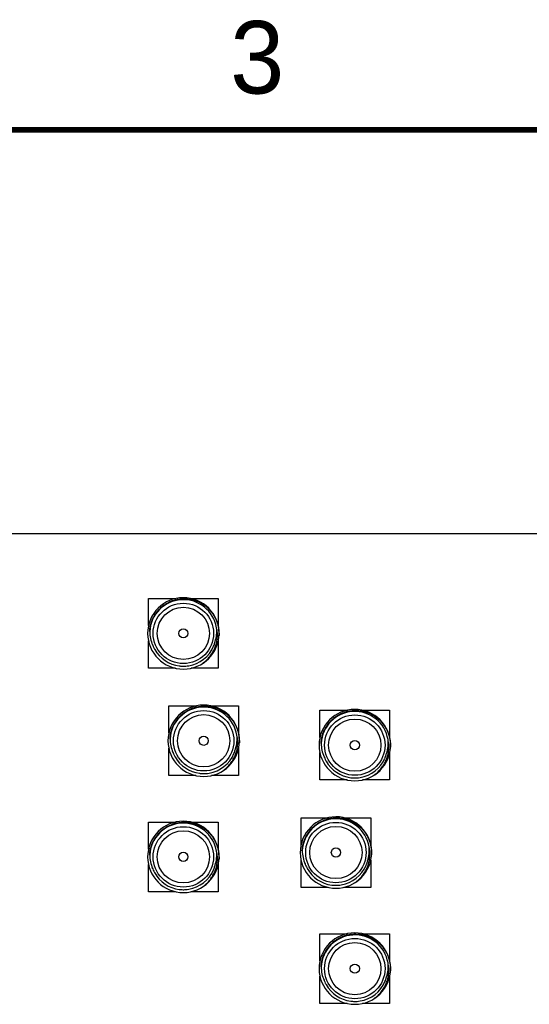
# Model space of a CAD drawing. Header units: inches. Extents: x 0 to 22, y 0 to 17.
# Tile 129 of 217: x 7.5 to 9.2, y 13.5 to 16.9. Entities that reach past the tile are written whole.
import ezdxf

# ---------------------------------------------------------------- set-up
doc = ezdxf.new("R2010")
doc.units = ezdxf.units.IN
doc.header["$LTSCALE"] = 1.21
doc.header["$MEASUREMENT"] = 0
doc.layers.get('0').update_dxf_attribs({"linetype": 'CONTINUOUS'})
doc.layers.add('02___PRT_ALL_AXES', color=7, linetype='CONTINUOUS')
doc.styles.add('TEXTSTYLE_2', font='txt')

msp = doc.modelspace()

# ---------------------------------------------------------------- linework, layer by layer
at = {"color": 7, "linetype": 'CONTINUOUS'}
for p, q in [((7.9063, 14.7919), (7.9063, 14.8851)), ((7.9063, 14.8851), (8.0008, 14.8851)), ((8.0525, 14.8851), (8.1463, 14.8851)), ((8.1463, 14.8851), (8.1463, 14.7906)), ((7.9063, 14.6451), (7.9063, 14.7393)), ((7.9204, 14.7256), (7.9204, 14.7258)), ((7.9205, 14.7252), (7.9206, 14.7251)), ((8.1463, 14.7386), (8.1463, 14.6451)), ((7.9996, 14.6451), (7.9063, 14.6451)), ((8.1463, 14.6451), (8.0533, 14.6451)), ((7.9763, 14.4219), (7.9763, 14.5151)), ((7.9763, 14.5151), (8.0708, 14.5151)), ((8.1225, 14.5151), (8.2163, 14.5151)), ((8.2163, 14.5151), (8.2163, 14.4206)), ((8.4963, 14.4069), (8.4963, 14.5001)), ((8.4963, 14.5001), (8.5908, 14.5001)), ((8.6425, 14.5001), (8.7363, 14.5001)), ((8.7363, 14.5001), (8.7363, 14.4056)), ((7.9763, 14.2751), (7.9763, 14.3693)), ((7.9904, 14.3556), (7.9904, 14.3558)), ((7.9905, 14.3552), (7.9906, 14.3551)), ((8.2163, 14.3686), (8.2163, 14.2751)), ((8.4963, 14.2601), (8.4963, 14.3543)), ((8.7363, 14.3536), (8.7363, 14.2601)), ((8.5104, 14.3406), (8.5104, 14.3408)), ((8.5105, 14.3402), (8.5106, 14.3401)), ((8.0696, 14.2751), (7.9763, 14.2751)), ((8.2163, 14.2751), (8.1233, 14.2751)), ((8.5896, 14.2601), (8.4963, 14.2601)), ((8.7363, 14.2601), (8.6433, 14.2601)), ((7.9063, 14.0219), (7.9063, 14.1151)), ((7.9063, 14.1151), (8.0008, 14.1151)), ((8.0525, 14.1151), (8.1463, 14.1151)), ((8.1463, 14.1151), (8.1463, 14.0206)), ((8.4313, 14.0369), (8.4313, 14.1301)), ((8.4313, 14.1301), (8.5258, 14.1301)), ((8.5775, 14.1301), (8.6713, 14.1301)), ((8.6713, 14.1301), (8.6713, 14.0356)), ((8.4313, 13.8901), (8.4313, 13.9843)), ((8.6713, 13.9836), (8.6713, 13.8901)), ((7.9063, 13.8751), (7.9063, 13.9693)), ((7.9204, 13.9556), (7.9204, 13.9558)), ((7.9205, 13.9552), (7.9206, 13.9551)), ((8.1463, 13.9686), (8.1463, 13.8751)), ((8.4454, 13.9706), (8.4454, 13.9708)), ((8.4455, 13.9702), (8.4456, 13.9701)), ((7.9996, 13.8751), (7.9063, 13.8751)), ((8.1463, 13.8751), (8.0533, 13.8751)), ((8.5246, 13.8901), (8.4313, 13.8901)), ((8.6713, 13.8901), (8.5783, 13.8901)), ((8.4963, 13.6369), (8.4963, 13.7301)), ((8.4963, 13.7301), (8.5908, 13.7301)), ((8.6425, 13.7301), (8.7363, 13.7301)), ((8.7363, 13.7301), (8.7363, 13.6356)), ((8.4963, 13.4901), (8.4963, 13.5843)), ((8.5104, 13.5706), (8.5104, 13.5708)), ((8.5105, 13.5702), (8.5106, 13.5701)), ((8.7363, 13.5836), (8.7363, 13.4901)), ((8.5896, 13.4901), (8.4963, 13.4901)), ((8.7363, 13.4901), (8.6433, 13.4901))]:
    msp.add_line(p, q, dxfattribs=at)
at = {"color": 7, "linetype": 'CONTINUOUS', "const_width": 0.02}
msp.add_lwpolyline([(21.5, 16.5), (0.5, 16.5)], dxfattribs=at)
at = {"color": 7, "linetype": 'CONTINUOUS'}
for centre, radius, start, end in [((8.0263, 14.7651), 0.123, 354.3786, 354.3679), ((8.0263, 14.7651), 0.116, 9.6674, 177.0667), ((8.0248, 14.7721), 0.1143, 180.5015, 204.2339), ((8.027, 14.7722), 0.1143, 341.8427, 6.2355), ((8.0263, 14.7629), 0.1228, 355.3913, 357.5066), ((8.0262, 14.7651), 0.1128, 199.7696, 200.3683), ((8.026, 14.765), 0.1127, 200.4817, 200.6721), ((8.026, 14.765), 0.1127, 200.6721, 201.0491), ((8.023, 14.7714), 0.1125, 204.3428, 204.9488), ((8.0259, 14.765), 0.1126, 201.0491, 201.367), ((8.0263, 14.7652), 0.113, 201.3681, 206.1234), ((8.0262, 14.7652), 0.1131, 336.8849, 340.9799), ((8.0261, 14.7652), 0.1132, 340.9784, 341.6252), ((8.0261, 14.7652), 0.1132, 341.6252, 342.3782), ((8.0264, 14.7651), 0.1129, 342.2784, 345.3648), ((8.0265, 14.7651), 0.1128, 342.3763, 345.3662), ((8.0263, 14.7651), 0.113, 206.1215, 208.4148), ((8.0262, 14.7651), 0.1129, 208.4154, 208.788), ((8.0262, 14.7651), 0.1129, 208.788, 209.2651), ((8.0263, 14.7651), 0.113, 209.2652, 262.8202), ((8.0263, 14.7651), 0.113, 279.4164, 336.8808), ((8.0263, 14.765), 0.1129, 262.8196, 264.7192), ((8.0263, 14.7652), 0.113, 264.7208, 267.6936), ((8.0263, 14.7653), 0.1132, 267.6926, 272.5198), ((8.0263, 14.7651), 0.113, 269.3727, 272.5649), ((8.0263, 14.7649), 0.1127, 272.5222, 273.1581), ((8.0263, 14.7648), 0.1127, 272.5656, 273.1674), ((8.0263, 14.7648), 0.1126, 273.1582, 273.367), ((8.0263, 14.7647), 0.1125, 273.1674, 273.367), ((8.0263, 14.7647), 0.1126, 273.367, 273.5608), ((8.0263, 14.7648), 0.1127, 273.5608, 274.0521), ((8.0263, 14.7652), 0.1131, 274.0536, 279.4162), ((8.0963, 14.3951), 0.123, 354.3786, 354.3679), ((8.0963, 14.3951), 0.116, 9.6674, 177.0667), ((8.6163, 14.3801), 0.123, 354.3786, 354.3679), ((8.6163, 14.3801), 0.116, 9.6674, 177.0667), ((8.0948, 14.4021), 0.1143, 180.5015, 204.2339), ((8.097, 14.4022), 0.1143, 341.8427, 6.2355), ((8.0963, 14.3929), 0.1228, 355.3913, 357.5066), ((8.6148, 14.3871), 0.1143, 180.5015, 204.2339), ((8.617, 14.3872), 0.1143, 341.8427, 6.2355), ((8.0962, 14.3951), 0.1128, 199.7696, 200.3683), ((8.096, 14.395), 0.1127, 200.4817, 200.6721), ((8.096, 14.395), 0.1127, 200.6721, 201.0491), ((8.093, 14.4014), 0.1125, 204.3428, 204.9488), ((8.0959, 14.395), 0.1126, 201.0491, 201.367), ((8.0963, 14.3952), 0.113, 201.3681, 206.1234), ((8.0963, 14.3951), 0.113, 279.4164, 336.8808), ((8.0962, 14.3952), 0.1131, 336.8849, 340.9799), ((8.0961, 14.3952), 0.1132, 340.9784, 341.6252), ((8.0961, 14.3952), 0.1132, 341.6252, 342.3782), ((8.0964, 14.3951), 0.1129, 342.2784, 345.3648), ((8.0965, 14.3951), 0.1128, 342.3763, 345.3662), ((8.6164, 14.3801), 0.1129, 342.2784, 345.3648), ((8.6165, 14.3801), 0.1128, 342.3763, 345.3662), ((8.6163, 14.3779), 0.1228, 355.3913, 357.5066), ((8.0963, 14.3951), 0.113, 206.1215, 208.4148), ((8.0962, 14.3951), 0.1129, 208.4154, 208.788), ((8.0962, 14.3951), 0.1129, 208.788, 209.2651), ((8.0963, 14.3951), 0.113, 209.2652, 262.8202), ((8.6162, 14.3801), 0.1128, 199.7696, 200.3683), ((8.616, 14.38), 0.1127, 200.4817, 200.6721), ((8.616, 14.38), 0.1127, 200.6721, 201.0491), ((8.613, 14.3864), 0.1125, 204.3428, 204.9488), ((8.6159, 14.38), 0.1126, 201.0491, 201.367), ((8.6163, 14.3802), 0.113, 201.3681, 206.1234), ((8.6163, 14.3801), 0.113, 206.1215, 208.4148), ((8.6162, 14.3801), 0.1129, 208.4154, 208.788), ((8.6162, 14.3801), 0.1129, 208.788, 209.2651), ((8.6163, 14.3801), 0.113, 209.2652, 262.8202), ((8.6163, 14.3801), 0.113, 279.4164, 336.8808), ((8.6162, 14.3802), 0.1131, 336.8849, 340.9799), ((8.6161, 14.3802), 0.1132, 340.9784, 341.6252), ((8.6161, 14.3802), 0.1132, 341.6252, 342.3782), ((8.0963, 14.395), 0.1129, 262.8196, 264.7192), ((8.0963, 14.3952), 0.113, 264.7208, 267.6936), ((8.0963, 14.3953), 0.1132, 267.6926, 272.5198), ((8.0963, 14.3951), 0.113, 269.3727, 272.5649), ((8.0963, 14.3949), 0.1127, 272.5222, 273.1581), ((8.0963, 14.3948), 0.1127, 272.5656, 273.1674), ((8.0963, 14.3948), 0.1126, 273.1582, 273.367), ((8.0963, 14.3947), 0.1125, 273.1674, 273.367), ((8.0963, 14.3947), 0.1126, 273.367, 273.5608), ((8.0963, 14.3948), 0.1127, 273.5608, 274.0521), ((8.0963, 14.3952), 0.1131, 274.0536, 279.4162), ((8.6163, 14.38), 0.1129, 262.8196, 264.7192), ((8.6163, 14.3802), 0.113, 264.7208, 267.6936), ((8.6163, 14.3803), 0.1132, 267.6926, 272.5198), ((8.6163, 14.3801), 0.113, 269.3727, 272.5649), ((8.6163, 14.3799), 0.1127, 272.5222, 273.1581), ((8.6163, 14.3798), 0.1127, 272.5656, 273.1674), ((8.6163, 14.3798), 0.1126, 273.1582, 273.367), ((8.6163, 14.3797), 0.1125, 273.1674, 273.367), ((8.6163, 14.3797), 0.1126, 273.367, 273.5608), ((8.6163, 14.3798), 0.1127, 273.5608, 274.0521), ((8.6163, 14.3802), 0.1131, 274.0536, 279.4162), ((8.0263, 13.9951), 0.123, 354.3786, 354.3679), ((8.5513, 14.0101), 0.123, 354.3786, 354.3679), ((8.5513, 14.0101), 0.116, 9.6674, 177.0667), ((8.0263, 13.9951), 0.116, 9.6674, 177.0667), ((8.027, 14.0022), 0.1143, 341.8427, 6.2355), ((8.5498, 14.0171), 0.1143, 180.5015, 204.2339), ((8.552, 14.0172), 0.1143, 341.8427, 6.2355), ((8.0248, 14.0021), 0.1143, 180.5015, 204.2339), ((8.0263, 13.9929), 0.1228, 355.3913, 357.5066), ((8.5514, 14.0101), 0.1129, 342.2784, 345.3648), ((8.5515, 14.0101), 0.1128, 342.3763, 345.3662), ((8.5513, 14.0079), 0.1228, 355.3913, 357.5066), ((8.0262, 13.9951), 0.1128, 199.7696, 200.3683), ((8.026, 13.995), 0.1127, 200.4817, 200.6721), ((8.026, 13.995), 0.1127, 200.6721, 201.0491), ((8.023, 14.0014), 0.1125, 204.3428, 204.9488), ((8.0259, 13.995), 0.1126, 201.0491, 201.367), ((8.0263, 13.9952), 0.113, 201.3681, 206.1234), ((8.0263, 13.9951), 0.113, 206.1215, 208.4148), ((8.0263, 13.9951), 0.113, 279.4164, 336.8808), ((8.0262, 13.9952), 0.1131, 336.8849, 340.9799), ((8.0261, 13.9952), 0.1132, 340.9784, 341.6252), ((8.0261, 13.9952), 0.1132, 341.6252, 342.3782), ((8.0264, 13.9951), 0.1129, 342.2784, 345.3648), ((8.0265, 13.9951), 0.1128, 342.3763, 345.3662), ((8.5512, 14.0101), 0.1128, 199.7696, 200.3683), ((8.551, 14.01), 0.1127, 200.4817, 200.6721), ((8.551, 14.01), 0.1127, 200.6721, 201.0491), ((8.548, 14.0164), 0.1125, 204.3428, 204.9488), ((8.5509, 14.01), 0.1126, 201.0491, 201.367), ((8.5513, 14.0102), 0.113, 201.3681, 206.1234), ((8.5513, 14.0101), 0.113, 206.1215, 208.4148), ((8.5512, 14.0101), 0.1129, 208.4154, 208.788), ((8.5512, 14.0101), 0.1129, 208.788, 209.2651), ((8.5513, 14.0101), 0.113, 209.2652, 262.8202), ((8.5513, 14.0101), 0.113, 279.4164, 336.8808), ((8.5512, 14.0102), 0.1131, 336.8849, 340.9799), ((8.5511, 14.0102), 0.1132, 340.9784, 341.6252), ((8.5511, 14.0102), 0.1132, 341.6252, 342.3782), ((8.0262, 13.9951), 0.1129, 208.4154, 208.788), ((8.0262, 13.9951), 0.1129, 208.788, 209.2651), ((8.0263, 13.9951), 0.113, 209.2652, 262.8202), ((8.0263, 13.995), 0.1129, 262.8196, 264.7192), ((8.0263, 13.9952), 0.113, 264.7208, 267.6936), ((8.0263, 13.9953), 0.1132, 267.6926, 272.5198), ((8.0263, 13.9951), 0.113, 269.3727, 272.5649), ((8.0263, 13.9949), 0.1127, 272.5222, 273.1581), ((8.0263, 13.9948), 0.1127, 272.5656, 273.1674), ((8.0263, 13.9948), 0.1126, 273.1582, 273.367), ((8.0263, 13.9947), 0.1125, 273.1674, 273.367), ((8.0263, 13.9947), 0.1126, 273.367, 273.5608), ((8.0263, 13.9948), 0.1127, 273.5608, 274.0521), ((8.0263, 13.9952), 0.1131, 274.0536, 279.4162), ((8.5513, 14.01), 0.1129, 262.8196, 264.7192), ((8.5513, 14.0102), 0.113, 264.7208, 267.6936), ((8.5513, 14.0103), 0.1132, 267.6926, 272.5198), ((8.5513, 14.0101), 0.113, 269.3727, 272.5649), ((8.5513, 14.0099), 0.1127, 272.5222, 273.1581), ((8.5513, 14.0098), 0.1127, 272.5656, 273.1674), ((8.5513, 14.0098), 0.1126, 273.1582, 273.367), ((8.5513, 14.0097), 0.1125, 273.1674, 273.367), ((8.5513, 14.0097), 0.1126, 273.367, 273.5608), ((8.5513, 14.0098), 0.1127, 273.5608, 274.0521), ((8.5513, 14.0102), 0.1131, 274.0536, 279.4162), ((8.6163, 13.6101), 0.123, 354.3786, 354.3679), ((8.6163, 13.6101), 0.116, 9.6674, 177.0667), ((8.6148, 13.6171), 0.1143, 180.5015, 204.2339), ((8.617, 13.6172), 0.1143, 341.8427, 6.2355), ((8.6162, 13.6101), 0.1128, 199.7696, 200.3683), ((8.616, 13.61), 0.1127, 200.4817, 200.6721), ((8.616, 13.61), 0.1127, 200.6721, 201.0491), ((8.613, 13.6164), 0.1125, 204.3428, 204.9488), ((8.6159, 13.61), 0.1126, 201.0491, 201.367), ((8.6162, 13.6102), 0.1131, 336.8849, 340.9799), ((8.6161, 13.6102), 0.1132, 340.9784, 341.6252), ((8.6161, 13.6102), 0.1132, 341.6252, 342.3782), ((8.6164, 13.6101), 0.1129, 342.2784, 345.3648), ((8.6165, 13.6101), 0.1128, 342.3763, 345.3662), ((8.6163, 13.6079), 0.1228, 355.3913, 357.5066), ((8.6163, 13.6102), 0.113, 201.3681, 206.1234), ((8.6163, 13.6101), 0.113, 206.1215, 208.4148), ((8.6162, 13.6101), 0.1129, 208.4154, 208.788), ((8.6162, 13.6101), 0.1129, 208.788, 209.2651), ((8.6163, 13.6101), 0.113, 209.2652, 262.8202), ((8.6163, 13.6101), 0.113, 279.4164, 336.8808), ((8.6163, 13.61), 0.1129, 262.8196, 264.7192), ((8.6163, 13.6102), 0.113, 264.7208, 267.6936), ((8.6163, 13.6103), 0.1132, 267.6926, 272.5198), ((8.6163, 13.6101), 0.113, 269.3727, 272.5649), ((8.6163, 13.6099), 0.1127, 272.5222, 273.1581), ((8.6163, 13.6098), 0.1127, 272.5656, 273.1674), ((8.6163, 13.6098), 0.1126, 273.1582, 273.367), ((8.6163, 13.6097), 0.1125, 273.1674, 273.367), ((8.6163, 13.6097), 0.1126, 273.367, 273.5608), ((8.6163, 13.6098), 0.1127, 273.5608, 274.0521), ((8.6163, 13.6102), 0.1131, 274.0536, 279.4162)]:
    msp.add_arc(centre, radius, start, end, dxfattribs=at)
for points, knots in [([(7.9105, 14.7711), (7.9106, 14.775), (7.9111, 14.7809), (7.9123, 14.7886), (7.9139, 14.7963), (7.9167, 14.8057), (7.9204, 14.8148), (7.9239, 14.8218), (7.9277, 14.8287), (7.9321, 14.8352), (7.9369, 14.8414), (7.9421, 14.8473), (7.949, 14.8543), (7.9566, 14.8605), (7.9631, 14.865), (7.9697, 14.8691), (7.9784, 14.8737), (7.9894, 14.8781), (8.0007, 14.8814), (8.0103, 14.8832), (8.0181, 14.8841), (8.0259, 14.8846), (8.0358, 14.8845), (8.0455, 14.8834), (8.0532, 14.882), (8.0609, 14.8802), (8.0702, 14.8772), (8.0811, 14.8726), (8.0914, 14.8669), (8.0995, 14.8613), (8.1056, 14.8565), (8.11, 14.8526), (8.1143, 14.8485), (8.1196, 14.8427), (8.1258, 14.8351), (8.1312, 14.8269), (8.135, 14.82), (8.1377, 14.8148), (8.14, 14.8094), (8.1428, 14.8021), (8.1456, 14.7927), (8.1476, 14.783), (8.1485, 14.7752), (8.1491, 14.7674), (8.1492, 14.7615), (8.149, 14.7576)], [0, 0, 0, 0, 0.031239, 0.046873, 0.062504, 0.093748, 0.124993, 0.140622, 0.15625, 0.187496, 0.203124, 0.218752, 0.249998, 0.281245, 0.296873, 0.3125, 0.343747, 0.374993, 0.40624, 0.437486, 0.453114, 0.468742, 0.499988, 0.531235, 0.546863, 0.562491, 0.593738, 0.624984, 0.656231, 0.687478, 0.703106, 0.718734, 0.734362, 0.74999, 0.781236, 0.812483, 0.828111, 0.843739, 0.859367, 0.874996, 0.906242, 0.937487, 0.953116, 0.968748, 1, 1, 1, 1]), ([(8.0885, 14.659), (8.0935, 14.6623), (8.1032, 14.6696), (8.1158, 14.6826), (8.1264, 14.6974), (8.1346, 14.7135), (8.1404, 14.7307), (8.1434, 14.7486), (8.1437, 14.7668), (8.142, 14.7787), (8.1407, 14.7846)], [0, 0, 0, 0, 0.125011, 0.250021, 0.375026, 0.500028, 0.625026, 0.750021, 0.875012, 1, 1, 1, 1]), ([(7.9805, 14.4011), (7.9806, 14.405), (7.9811, 14.4109), (7.9823, 14.4186), (7.9839, 14.4263), (7.9867, 14.4357), (7.9904, 14.4448), (7.9939, 14.4518), (7.9977, 14.4587), (8.0021, 14.4652), (8.0069, 14.4714), (8.0121, 14.4773), (8.019, 14.4843), (8.0266, 14.4905), (8.0331, 14.495), (8.0397, 14.4991), (8.0484, 14.5037), (8.0594, 14.5081), (8.0707, 14.5114), (8.0803, 14.5132), (8.0881, 14.5141), (8.0959, 14.5146), (8.1058, 14.5145), (8.1155, 14.5134), (8.1232, 14.512), (8.1309, 14.5102), (8.1402, 14.5072), (8.1511, 14.5026), (8.1614, 14.4969), (8.1695, 14.4913), (8.1756, 14.4865), (8.18, 14.4826), (8.1843, 14.4785), (8.1896, 14.4727), (8.1958, 14.4651), (8.2012, 14.4569), (8.205, 14.45), (8.2077, 14.4448), (8.21, 14.4394), (8.2128, 14.4321), (8.2156, 14.4227), (8.2176, 14.413), (8.2185, 14.4052), (8.2191, 14.3974), (8.2192, 14.3915), (8.219, 14.3876)], [0, 0, 0, 0, 0.031239, 0.046873, 0.062504, 0.093748, 0.124993, 0.140622, 0.15625, 0.187496, 0.203124, 0.218752, 0.249998, 0.281245, 0.296873, 0.3125, 0.343747, 0.374993, 0.40624, 0.437486, 0.453114, 0.468742, 0.499988, 0.531235, 0.546863, 0.562491, 0.593738, 0.624984, 0.656231, 0.687478, 0.703106, 0.718734, 0.734362, 0.74999, 0.781236, 0.812483, 0.828111, 0.843739, 0.859367, 0.874996, 0.906242, 0.937487, 0.953116, 0.968748, 1, 1, 1, 1]), ([(8.5005, 14.3861), (8.5006, 14.39), (8.5011, 14.3959), (8.5023, 14.4036), (8.5039, 14.4113), (8.5067, 14.4207), (8.5104, 14.4298), (8.5139, 14.4368), (8.5177, 14.4437), (8.5221, 14.4502), (8.5269, 14.4564), (8.5321, 14.4623), (8.539, 14.4693), (8.5466, 14.4755), (8.5531, 14.48), (8.5597, 14.4841), (8.5684, 14.4887), (8.5794, 14.4931), (8.5907, 14.4964), (8.6003, 14.4982), (8.6081, 14.4991), (8.6159, 14.4996), (8.6258, 14.4995), (8.6355, 14.4984), (8.6432, 14.497), (8.6509, 14.4952), (8.6602, 14.4922), (8.6711, 14.4876), (8.6814, 14.4819), (8.6895, 14.4763), (8.6956, 14.4715), (8.7, 14.4676), (8.7043, 14.4635), (8.7096, 14.4577), (8.7158, 14.4501), (8.7212, 14.4419), (8.725, 14.435), (8.7277, 14.4298), (8.73, 14.4244), (8.7328, 14.4171), (8.7356, 14.4077), (8.7376, 14.398), (8.7385, 14.3902), (8.7391, 14.3824), (8.7392, 14.3765), (8.739, 14.3726)], [0, 0, 0, 0, 0.031239, 0.046873, 0.062504, 0.093748, 0.124993, 0.140622, 0.15625, 0.187496, 0.203124, 0.218752, 0.249998, 0.281245, 0.296873, 0.3125, 0.343747, 0.374993, 0.40624, 0.437486, 0.453114, 0.468742, 0.499988, 0.531235, 0.546863, 0.562491, 0.593738, 0.624984, 0.656231, 0.687478, 0.703106, 0.718734, 0.734362, 0.74999, 0.781236, 0.812483, 0.828111, 0.843739, 0.859367, 0.874996, 0.906242, 0.937487, 0.953116, 0.968748, 1, 1, 1, 1]), ([(8.1585, 14.289), (8.1635, 14.2923), (8.1732, 14.2996), (8.1858, 14.3126), (8.1964, 14.3274), (8.2046, 14.3435), (8.2104, 14.3607), (8.2134, 14.3786), (8.2137, 14.3968), (8.212, 14.4087), (8.2107, 14.4146)], [0, 0, 0, 0, 0.125011, 0.250021, 0.375026, 0.500028, 0.625026, 0.750021, 0.875012, 1, 1, 1, 1]), ([(8.6785, 14.274), (8.6835, 14.2773), (8.6932, 14.2846), (8.7058, 14.2976), (8.7164, 14.3124), (8.7246, 14.3285), (8.7304, 14.3457), (8.7334, 14.3636), (8.7337, 14.3818), (8.732, 14.3937), (8.7307, 14.3996)], [0, 0, 0, 0, 0.125011, 0.250021, 0.375026, 0.500028, 0.625026, 0.750021, 0.875012, 1, 1, 1, 1]), ([(7.9105, 14.0011), (7.9106, 14.005), (7.9111, 14.0109), (7.9123, 14.0186), (7.9139, 14.0263), (7.9167, 14.0357), (7.9204, 14.0448), (7.9239, 14.0518), (7.9277, 14.0587), (7.9321, 14.0652), (7.9369, 14.0714), (7.9421, 14.0773), (7.949, 14.0843), (7.9566, 14.0905), (7.9631, 14.095), (7.9697, 14.0991), (7.9784, 14.1037), (7.9894, 14.1081), (8.0007, 14.1114), (8.0103, 14.1132), (8.0181, 14.1141), (8.0259, 14.1146), (8.0358, 14.1145), (8.0455, 14.1134), (8.0532, 14.112), (8.0609, 14.1102), (8.0702, 14.1072), (8.0811, 14.1026), (8.0914, 14.0969), (8.0995, 14.0913), (8.1056, 14.0865), (8.11, 14.0826), (8.1143, 14.0785), (8.1196, 14.0727), (8.1258, 14.0651), (8.1312, 14.0569), (8.135, 14.05), (8.1377, 14.0448), (8.14, 14.0394), (8.1428, 14.0321), (8.1456, 14.0227), (8.1476, 14.013), (8.1485, 14.0052), (8.1491, 13.9974), (8.1492, 13.9915), (8.149, 13.9876)], [0, 0, 0, 0, 0.031239, 0.046873, 0.062504, 0.093748, 0.124993, 0.140622, 0.15625, 0.187496, 0.203124, 0.218752, 0.249998, 0.281245, 0.296873, 0.3125, 0.343747, 0.374993, 0.40624, 0.437486, 0.453114, 0.468742, 0.499988, 0.531235, 0.546863, 0.562491, 0.593738, 0.624984, 0.656231, 0.687478, 0.703106, 0.718734, 0.734362, 0.74999, 0.781236, 0.812483, 0.828111, 0.843739, 0.859367, 0.874996, 0.906242, 0.937487, 0.953116, 0.968748, 1, 1, 1, 1]), ([(8.4355, 14.0161), (8.4356, 14.02), (8.4361, 14.0259), (8.4373, 14.0336), (8.4389, 14.0413), (8.4417, 14.0507), (8.4454, 14.0598), (8.4489, 14.0668), (8.4527, 14.0737), (8.4571, 14.0802), (8.4619, 14.0864), (8.4671, 14.0923), (8.474, 14.0993), (8.4816, 14.1055), (8.4881, 14.11), (8.4947, 14.1141), (8.5034, 14.1187), (8.5144, 14.1231), (8.5257, 14.1264), (8.5353, 14.1282), (8.5431, 14.1291), (8.5509, 14.1296), (8.5608, 14.1295), (8.5705, 14.1284), (8.5782, 14.127), (8.5859, 14.1252), (8.5952, 14.1222), (8.6061, 14.1176), (8.6164, 14.1119), (8.6245, 14.1063), (8.6306, 14.1015), (8.635, 14.0976), (8.6393, 14.0935), (8.6446, 14.0877), (8.6508, 14.0801), (8.6562, 14.0719), (8.66, 14.065), (8.6627, 14.0598), (8.665, 14.0544), (8.6678, 14.0471), (8.6706, 14.0377), (8.6726, 14.028), (8.6735, 14.0202), (8.6741, 14.0124), (8.6742, 14.0065), (8.674, 14.0026)], [0, 0, 0, 0, 0.031239, 0.046873, 0.062504, 0.093748, 0.124993, 0.140622, 0.15625, 0.187496, 0.203124, 0.218752, 0.249998, 0.281245, 0.296873, 0.3125, 0.343747, 0.374993, 0.40624, 0.437486, 0.453114, 0.468742, 0.499988, 0.531235, 0.546863, 0.562491, 0.593738, 0.624984, 0.656231, 0.687478, 0.703106, 0.718734, 0.734362, 0.74999, 0.781236, 0.812483, 0.828111, 0.843739, 0.859367, 0.874996, 0.906242, 0.937487, 0.953116, 0.968748, 1, 1, 1, 1]), ([(8.0885, 13.889), (8.0935, 13.8923), (8.1032, 13.8996), (8.1158, 13.9126), (8.1264, 13.9274), (8.1346, 13.9435), (8.1404, 13.9607), (8.1434, 13.9786), (8.1437, 13.9968), (8.142, 14.0087), (8.1407, 14.0146)], [0, 0, 0, 0, 0.125011, 0.250021, 0.375026, 0.500028, 0.625026, 0.750021, 0.875012, 1, 1, 1, 1]), ([(8.6135, 13.904), (8.6185, 13.9073), (8.6282, 13.9146), (8.6408, 13.9276), (8.6514, 13.9424), (8.6596, 13.9585), (8.6654, 13.9757), (8.6684, 13.9936), (8.6687, 14.0118), (8.667, 14.0237), (8.6657, 14.0296)], [0, 0, 0, 0, 0.125011, 0.250021, 0.375026, 0.500028, 0.625026, 0.750021, 0.875012, 1, 1, 1, 1]), ([(8.5005, 13.6161), (8.5006, 13.62), (8.5011, 13.6259), (8.5023, 13.6336), (8.5039, 13.6413), (8.5067, 13.6507), (8.5104, 13.6598), (8.5139, 13.6668), (8.5177, 13.6737), (8.5221, 13.6802), (8.5269, 13.6864), (8.5321, 13.6923), (8.539, 13.6993), (8.5466, 13.7055), (8.5531, 13.71), (8.5597, 13.7141), (8.5684, 13.7187), (8.5794, 13.7231), (8.5907, 13.7264), (8.6003, 13.7282), (8.6081, 13.7291), (8.6159, 13.7296), (8.6258, 13.7295), (8.6355, 13.7284), (8.6432, 13.727), (8.6509, 13.7252), (8.6602, 13.7222), (8.6711, 13.7176), (8.6814, 13.7119), (8.6895, 13.7063), (8.6956, 13.7015), (8.7, 13.6976), (8.7043, 13.6935), (8.7096, 13.6877), (8.7158, 13.6801), (8.7212, 13.6719), (8.725, 13.665), (8.7277, 13.6598), (8.73, 13.6544), (8.7328, 13.6471), (8.7356, 13.6377), (8.7376, 13.628), (8.7385, 13.6202), (8.7391, 13.6124), (8.7392, 13.6065), (8.739, 13.6026)], [0, 0, 0, 0, 0.031239, 0.046873, 0.062504, 0.093748, 0.124993, 0.140622, 0.15625, 0.187496, 0.203124, 0.218752, 0.249998, 0.281245, 0.296873, 0.3125, 0.343747, 0.374993, 0.40624, 0.437486, 0.453114, 0.468742, 0.499988, 0.531235, 0.546863, 0.562491, 0.593738, 0.624984, 0.656231, 0.687478, 0.703106, 0.718734, 0.734362, 0.74999, 0.781236, 0.812483, 0.828111, 0.843739, 0.859367, 0.874996, 0.906242, 0.937487, 0.953116, 0.968748, 1, 1, 1, 1]), ([(8.6785, 13.504), (8.6835, 13.5073), (8.6932, 13.5146), (8.7058, 13.5276), (8.7164, 13.5424), (8.7246, 13.5585), (8.7304, 13.5757), (8.7334, 13.5936), (8.7337, 13.6118), (8.732, 13.6237), (8.7307, 13.6296)], [0, 0, 0, 0, 0.125011, 0.250021, 0.375026, 0.500028, 0.625026, 0.750021, 0.875012, 1, 1, 1, 1])]:
    msp.add_open_spline(points, degree=3, knots=knots, dxfattribs=at)
at = {"layer": '02___PRT_ALL_AXES', "color": 7, "linetype": 'CONTINUOUS'}
msp.add_line((13.6838, 15.1076), (5.6838, 15.1076), dxfattribs=at)
for centre, radius in [((8.0263, 14.7651), 0.104), ((8.0263, 14.7651), 0.09), ((8.0263, 14.7651), 0.0158), ((8.0963, 14.3951), 0.104), ((8.0963, 14.3951), 0.09), ((8.6163, 14.3801), 0.104), ((8.6163, 14.3801), 0.09), ((8.0963, 14.3951), 0.0158), ((8.6163, 14.3801), 0.0158), ((8.5513, 14.0101), 0.104), ((8.0263, 13.9951), 0.104), ((8.0263, 13.9951), 0.09), ((8.5513, 14.0101), 0.09), ((8.0263, 13.9951), 0.0158), ((8.5513, 14.0101), 0.0158), ((8.6163, 13.6101), 0.104), ((8.6163, 13.6101), 0.09), ((8.6163, 13.6101), 0.0158)]:
    msp.add_circle(centre, radius, dxfattribs=at)

# ---------------------------------------------------------------- texts
at = {"color": 2, "linetype": 'CONTINUOUS', "insert": (8.1875, 16.875), "char_height": 0.25, "width": 0.25, "attachment_point": 1, "line_spacing_factor": 0.9, "style": 'TEXTSTYLE_2'}
msp.add_mtext('3', dxfattribs=at)

doc.saveas('drawing.dxf')
